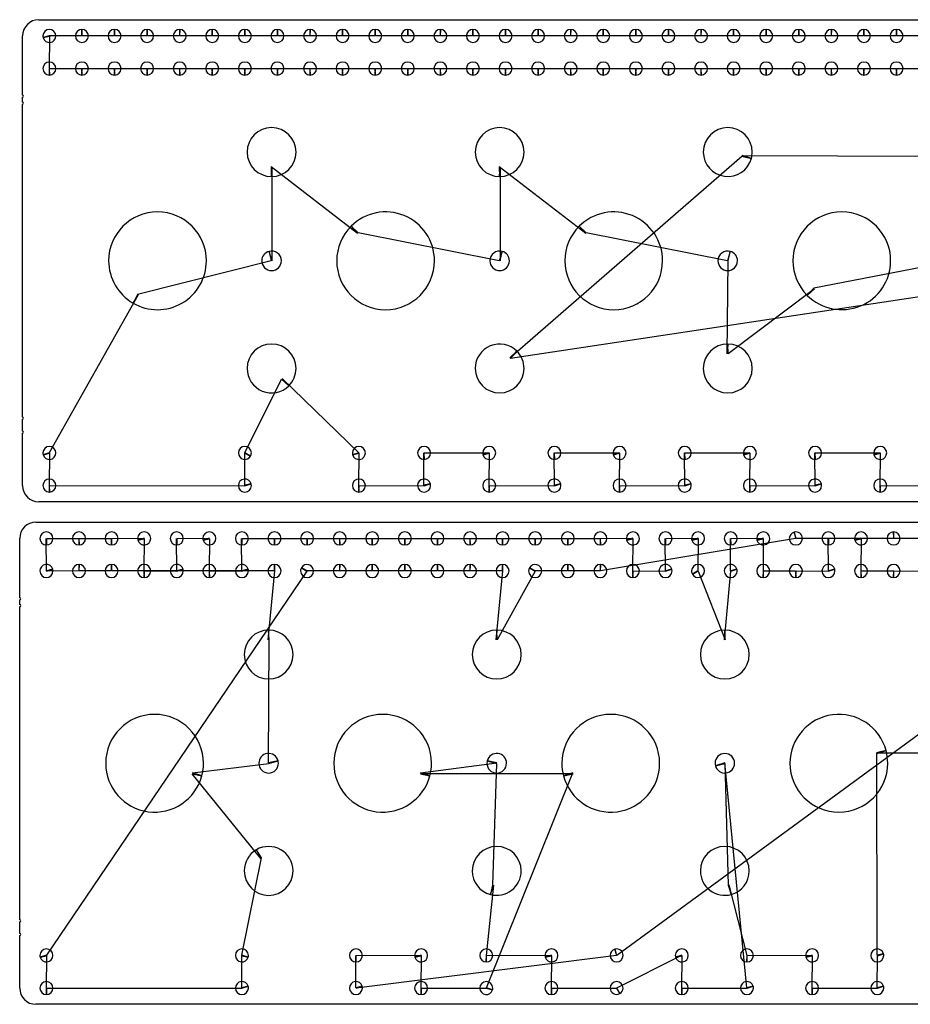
# Model space of a CAD drawing. Header units: inches. Extents: x 1 to 33.5, y 1 to 47.1.
# Tile 2 of 9: x 1 to 14.7, y 8.9 to 24. Entities that reach past the tile are written whole.
import ezdxf

# ---------------------------------------------------------------- set-up
doc = ezdxf.new("R2010")
doc.units = ezdxf.units.IN
doc.layers.get('0').update_dxf_attribs({"linetype": 'CONTINUOUS'})
doc.layers.add('3', color=7, linetype='CONTINUOUS')
doc.layers.add('9', color=7, linetype='CONTINUOUS')

msp = doc.modelspace()

# ---------------------------------------------------------------- linework, layer by layer
at = {"color": 0, "linetype": 'CONTINUOUS'}
for p, q in [((1.488, 23.706), (1.482, 23.211)), ((1.982, 23.711), (1.486, 23.715)), ((2.482, 23.711), (1.991, 23.711)), ((2.982, 23.711), (2.491, 23.711)), ((3.482, 23.711), (2.991, 23.711)), ((3.982, 23.711), (3.491, 23.711)), ((4.482, 23.711), (3.991, 23.711)), ((4.982, 23.711), (4.491, 23.711)), ((5.482, 23.711), (4.991, 23.711)), ((5.982, 23.711), (5.491, 23.711)), ((6.482, 23.711), (5.991, 23.711)), ((6.982, 23.711), (6.491, 23.711)), ((7.482, 23.711), (6.991, 23.711)), ((7.982, 23.711), (7.491, 23.711)), ((8.482, 23.711), (7.991, 23.711)), ((8.982, 23.711), (8.491, 23.711)), ((9.482, 23.711), (8.991, 23.711)), ((9.982, 23.711), (9.491, 23.711)), ((10.482, 23.711), (9.991, 23.711)), ((10.982, 23.711), (10.491, 23.711)), ((11.482, 23.711), (10.991, 23.711)), ((11.982, 23.711), (11.491, 23.711)), ((12.482, 23.711), (11.991, 23.711)), ((12.982, 23.711), (12.491, 23.711)), ((13.482, 23.711), (12.991, 23.711)), ((13.982, 23.711), (13.491, 23.711)), ((14.482, 23.711), (13.991, 23.711)), ((14.982, 23.711), (14.491, 23.711)), ((1.491, 23.211), (1.982, 23.211)), ((1.991, 23.211), (2.482, 23.211)), ((2.491, 23.211), (2.982, 23.211)), ((2.991, 23.211), (3.482, 23.211)), ((3.491, 23.211), (3.982, 23.211)), ((3.991, 23.211), (4.482, 23.211)), ((4.491, 23.211), (4.982, 23.211)), ((4.991, 23.211), (5.482, 23.211)), ((5.491, 23.211), (5.982, 23.211)), ((5.991, 23.211), (6.482, 23.211)), ((6.491, 23.211), (6.982, 23.211)), ((6.991, 23.211), (7.482, 23.211)), ((7.491, 23.211), (7.982, 23.211)), ((7.991, 23.211), (8.482, 23.211)), ((8.491, 23.211), (8.982, 23.211)), ((8.991, 23.211), (9.482, 23.211)), ((9.491, 23.211), (9.982, 23.211)), ((9.991, 23.211), (10.482, 23.211)), ((10.491, 23.211), (10.982, 23.211)), ((10.991, 23.211), (11.482, 23.211)), ((11.491, 23.211), (11.982, 23.211)), ((11.991, 23.211), (12.482, 23.211)), ((12.491, 23.211), (12.982, 23.211)), ((12.991, 23.211), (13.482, 23.211)), ((13.491, 23.211), (13.982, 23.211)), ((13.991, 23.211), (14.482, 23.211)), ((14.491, 23.211), (14.982, 23.211)), ((8.551, 18.773), (12.113, 21.864)), ((29.181, 21.864), (8.561, 18.763)), ((12.116, 21.877), (15.613, 21.864)), ((6.218, 20.681), (4.89, 21.704)), ((4.903, 21.704), (4.903, 20.263)), ((9.718, 20.681), (8.39, 21.704)), ((8.403, 21.704), (8.403, 20.26)), ((8.391, 20.263), (6.227, 20.69)), ((11.891, 20.263), (9.727, 20.69)), ((4.891, 20.26), (2.841, 19.745)), ((11.89, 18.834), (11.903, 20.26)), ((15.391, 20.26), (13.218, 19.841)), ((13.227, 19.832), (11.903, 18.834)), ((2.852, 19.738), (1.486, 17.316)), ((4.489, 17.315), (5.051, 18.445)), ((5.061, 18.454), (6.236, 17.316)), ((1.488, 17.307), (1.482, 16.812)), ((4.486, 16.816), (4.485, 17.308)), ((6.238, 17.307), (6.232, 16.812)), ((7.236, 16.816), (7.232, 17.312)), ((7.241, 17.312), (8.236, 17.316)), ((8.238, 17.307), (8.232, 16.812)), ((9.236, 16.816), (9.232, 17.312)), ((9.241, 17.312), (10.236, 17.316)), ((10.238, 17.307), (10.232, 16.812)), ((11.236, 16.816), (11.232, 17.312)), ((11.241, 17.312), (12.236, 17.316)), ((12.238, 17.307), (12.232, 16.812)), ((13.236, 16.816), (13.232, 17.312)), ((13.241, 17.312), (14.236, 17.316)), ((14.238, 17.307), (14.232, 16.812)), ((1.491, 16.812), (4.488, 16.807)), ((6.241, 16.812), (7.238, 16.807)), ((8.241, 16.812), (9.238, 16.807)), ((10.241, 16.812), (11.238, 16.807)), ((12.241, 16.812), (13.238, 16.807)), ((14.241, 16.812), (15.238, 16.807)), ((1.441, 15.505), (1.438, 16.001)), ((1.446, 16.001), (1.938, 16.001)), ((1.946, 16.001), (2.438, 16.001)), ((2.446, 16.001), (2.941, 16.005)), ((2.943, 15.997), (2.938, 15.501)), ((3.441, 15.505), (3.438, 16.001)), ((3.446, 16.001), (3.941, 16.005)), ((3.943, 15.997), (3.938, 15.501)), ((4.441, 15.505), (4.438, 16.001)), ((4.446, 16.001), (4.938, 16.001)), ((4.946, 16.001), (5.438, 16.001)), ((5.446, 16.001), (5.938, 16.001)), ((5.946, 16.001), (6.438, 16.001)), ((6.446, 16.001), (6.938, 16.001)), ((6.946, 16.001), (7.438, 16.001)), ((7.446, 16.001), (7.938, 16.001)), ((7.946, 16.001), (8.438, 16.001)), ((8.446, 16.001), (8.938, 16.001)), ((8.946, 16.001), (9.438, 16.001)), ((9.446, 16.001), (9.938, 16.001)), ((9.946, 16.001), (10.441, 16.005)), ((12.938, 16), (9.946, 15.501)), ((18.938, 15.999), (10.196, 9.603)), ((10.443, 15.997), (10.438, 15.501)), ((10.941, 15.505), (10.938, 16.001)), ((10.946, 16.001), (11.441, 16.005)), ((11.443, 15.997), (11.44, 15.505)), ((11.941, 15.505), (11.938, 16.001)), ((11.946, 16.001), (12.441, 16.005)), ((12.443, 15.997), (12.438, 15.501)), ((14.438, 16.001), (12.946, 16.002)), ((13.441, 15.505), (13.438, 16.001)), ((13.446, 16.001), (13.941, 16.005)), ((13.943, 15.997), (13.938, 15.501)), ((15.938, 16.001), (14.446, 16.001)), ((5.44, 15.497), (1.441, 9.606)), ((1.938, 15.501), (1.443, 15.497)), ((2.438, 15.501), (1.946, 15.501)), ((4.938, 15.501), (2.446, 15.501)), ((2.946, 15.501), (3.443, 15.497)), ((3.946, 15.501), (4.443, 15.497)), ((4.845, 14.444), (4.946, 15.501)), ((5.938, 15.501), (5.444, 15.505)), ((6.438, 15.501), (5.946, 15.501)), ((6.938, 15.501), (6.446, 15.501)), ((7.438, 15.501), (6.946, 15.501)), ((7.938, 15.501), (7.446, 15.501)), ((8.438, 15.501), (7.946, 15.501)), ((8.345, 14.444), (8.446, 15.501)), ((8.94, 15.497), (8.358, 14.444)), ((9.438, 15.501), (8.944, 15.505)), ((9.938, 15.501), (9.446, 15.501)), ((10.446, 15.501), (10.943, 15.497)), ((11.444, 15.497), (11.858, 14.444)), ((11.845, 14.444), (11.943, 15.497)), ((12.446, 15.501), (12.938, 15.501)), ((12.946, 15.501), (13.443, 15.497)), ((13.946, 15.501), (14.438, 15.501)), ((14.446, 15.501), (14.943, 15.497)), ((4.85, 12.558), (4.858, 14.444)), ((14.18, 12.713), (16.524, 12.713)), ((14.191, 9.606), (14.183, 12.7)), ((3.683, 12.402), (4.854, 12.545)), ((7.183, 12.402), (8.353, 12.558)), ((8.35, 12.545), (8.287, 10.683)), ((12.191, 9.106), (11.85, 12.558)), ((11.853, 12.545), (11.904, 10.68)), ((4.734, 11.091), (3.68, 12.39)), ((9.524, 12.39), (7.18, 12.39)), ((8.193, 9.106), (9.521, 12.402)), ((4.443, 9.606), (4.745, 11.097)), ((8.3, 10.68), (8.188, 9.602)), ((11.916, 10.683), (12.188, 9.602)), ((1.443, 9.598), (1.438, 9.102)), ((4.441, 9.106), (4.441, 9.598)), ((6.191, 9.106), (6.188, 9.602)), ((10.188, 9.601), (6.193, 9.098)), ((6.196, 9.602), (7.191, 9.606)), ((7.193, 9.598), (7.188, 9.102)), ((8.196, 9.602), (9.191, 9.606)), ((9.193, 9.598), (9.188, 9.102)), ((10.196, 9.104), (11.191, 9.606)), ((11.193, 9.598), (11.188, 9.102)), ((12.196, 9.602), (13.191, 9.606)), ((13.193, 9.598), (13.188, 9.102)), ((14.191, 9.106), (14.193, 9.598)), ((1.446, 9.102), (4.443, 9.098)), ((7.196, 9.102), (8.191, 9.098)), ((9.196, 9.102), (10.188, 9.1)), ((11.196, 9.102), (12.193, 9.098)), ((13.196, 9.102), (14.193, 9.098))]:
    msp.add_line(p, q, dxfattribs=at)
at = {"layer": '3', "color": 3, "linetype": 'CONTINUOUS'}
for p, q in [((1.327, 23.961), (33.147, 23.961)), ((1.077, 22.801), (1.077, 23.711)), ((1.077, 22.694), (1.077, 22.771)), ((1.077, 17.859), (1.077, 22.664)), ((1.077, 17.647), (1.077, 17.829)), ((1.077, 16.812), (1.077, 17.617)), ((33.147, 16.562), (1.327, 16.562)), ((1.282, 16.251), (33.102, 16.251)), ((1.032, 15.091), (1.032, 16.001)), ((1.032, 14.984), (1.032, 15.061)), ((1.032, 10.149), (1.032, 14.954)), ((1.032, 9.937), (1.032, 10.119)), ((1.032, 9.102), (1.032, 9.907)), ((33.102, 8.852), (1.282, 8.852))]:
    msp.add_line(p, q, dxfattribs=at)
for centre, radius, start, end in [((1.327, 23.711), 0.25, 90, 180), ((1.487, 23.711), 0.1, 360, 180), ((1.987, 23.711), 0.1, 90, 180), ((1.987, 23.711), 0.1, 360, 90), ((2.487, 23.711), 0.1, 90, 180), ((2.487, 23.711), 0.1, 360, 90), ((2.987, 23.711), 0.1, 90, 180), ((2.987, 23.711), 0.1, 360, 90), ((3.487, 23.711), 0.1, 90, 180), ((3.487, 23.711), 0.1, 360, 90), ((3.987, 23.711), 0.1, 90, 180), ((3.987, 23.711), 0.1, 360, 90), ((4.487, 23.711), 0.1, 90, 180), ((4.487, 23.711), 0.1, 360, 90), ((4.987, 23.711), 0.1, 90, 180), ((4.987, 23.711), 0.1, 360, 90), ((5.487, 23.711), 0.1, 90, 180), ((5.487, 23.711), 0.1, 360, 90), ((5.987, 23.711), 0.1, 90, 180), ((5.987, 23.711), 0.1, 360, 90), ((6.487, 23.711), 0.1, 90, 180), ((6.487, 23.711), 0.1, 360, 90), ((6.987, 23.711), 0.1, 90, 180), ((6.987, 23.711), 0.1, 360, 90), ((7.487, 23.711), 0.1, 90, 180), ((7.487, 23.711), 0.1, 360, 90), ((7.987, 23.711), 0.1, 90, 180), ((7.987, 23.711), 0.1, 360, 90), ((8.487, 23.711), 0.1, 90, 180), ((8.487, 23.711), 0.1, 360, 90), ((8.987, 23.711), 0.1, 90, 180), ((8.987, 23.711), 0.1, 360, 90), ((9.487, 23.711), 0.1, 90, 180), ((9.487, 23.711), 0.1, 360, 90), ((9.987, 23.711), 0.1, 90, 180), ((9.987, 23.711), 0.1, 360, 90), ((10.487, 23.711), 0.1, 90, 180), ((10.487, 23.711), 0.1, 360, 90), ((10.987, 23.711), 0.1, 90, 180), ((10.987, 23.711), 0.1, 360, 90), ((11.487, 23.711), 0.1, 90, 180), ((11.487, 23.711), 0.1, 360, 90), ((11.987, 23.711), 0.1, 90, 180), ((11.987, 23.711), 0.1, 360, 90), ((12.487, 23.711), 0.1, 90, 180), ((12.487, 23.711), 0.1, 360, 90), ((12.987, 23.711), 0.1, 90, 180), ((12.987, 23.711), 0.1, 360, 90), ((13.487, 23.711), 0.1, 90, 180), ((13.487, 23.711), 0.1, 360, 90), ((13.987, 23.711), 0.1, 90, 180), ((13.987, 23.711), 0.1, 360, 90), ((14.487, 23.711), 0.1, 90, 180), ((14.487, 23.711), 0.1, 360, 90), ((1.487, 23.711), 0.1, 180, 195), ((1.487, 23.711), 0.1, 195, 0), ((1.987, 23.711), 0.1, 180, 360), ((2.487, 23.711), 0.1, 180, 360), ((2.987, 23.711), 0.1, 180, 360), ((3.487, 23.711), 0.1, 180, 360), ((3.987, 23.711), 0.1, 180, 360), ((4.487, 23.711), 0.1, 180, 360), ((4.987, 23.711), 0.1, 180, 360), ((5.487, 23.711), 0.1, 180, 360), ((5.987, 23.711), 0.1, 180, 360), ((6.487, 23.711), 0.1, 180, 360), ((6.987, 23.711), 0.1, 180, 360), ((7.487, 23.711), 0.1, 180, 360), ((7.987, 23.711), 0.1, 180, 360), ((8.487, 23.711), 0.1, 180, 360), ((8.987, 23.711), 0.1, 180, 360), ((9.487, 23.711), 0.1, 180, 360), ((9.987, 23.711), 0.1, 180, 360), ((10.487, 23.711), 0.1, 180, 360), ((10.987, 23.711), 0.1, 180, 360), ((11.487, 23.711), 0.1, 180, 360), ((11.987, 23.711), 0.1, 180, 360), ((12.487, 23.711), 0.1, 180, 360), ((12.987, 23.711), 0.1, 180, 360), ((13.487, 23.711), 0.1, 180, 360), ((13.987, 23.711), 0.1, 180, 360), ((14.487, 23.711), 0.1, 180, 360), ((1.487, 23.211), 0.1, 360, 180), ((1.987, 23.211), 0.1, 360, 180), ((2.487, 23.211), 0.1, 360, 180), ((2.987, 23.211), 0.1, 360, 180), ((3.487, 23.211), 0.1, 360, 180), ((3.987, 23.211), 0.1, 360, 180), ((4.487, 23.211), 0.1, 360, 180), ((4.987, 23.211), 0.1, 360, 180), ((5.487, 23.211), 0.1, 360, 180), ((5.987, 23.211), 0.1, 360, 180), ((6.487, 23.211), 0.1, 360, 180), ((6.987, 23.211), 0.1, 360, 180), ((7.487, 23.211), 0.1, 360, 180), ((7.987, 23.211), 0.1, 360, 180), ((8.487, 23.211), 0.1, 360, 180), ((8.987, 23.211), 0.1, 360, 180), ((9.487, 23.211), 0.1, 360, 180), ((9.987, 23.211), 0.1, 360, 180), ((10.487, 23.211), 0.1, 360, 180), ((10.987, 23.211), 0.1, 360, 180), ((11.487, 23.211), 0.1, 360, 180), ((11.987, 23.211), 0.1, 360, 180), ((12.487, 23.211), 0.1, 360, 180), ((12.987, 23.211), 0.1, 360, 180), ((13.487, 23.211), 0.1, 360, 180), ((13.987, 23.211), 0.1, 360, 180), ((14.487, 23.211), 0.1, 360, 180), ((1.487, 23.211), 0.1, 180, 270), ((1.487, 23.211), 0.1, 270, 0), ((1.987, 23.211), 0.1, 180, 270), ((1.987, 23.211), 0.1, 270, 0), ((2.487, 23.211), 0.1, 180, 270), ((2.487, 23.211), 0.1, 270, 0), ((2.987, 23.211), 0.1, 180, 270), ((2.987, 23.211), 0.1, 270, 0), ((3.487, 23.211), 0.1, 180, 270), ((3.487, 23.211), 0.1, 270, 0), ((3.987, 23.211), 0.1, 180, 270), ((3.987, 23.211), 0.1, 270, 0), ((4.487, 23.211), 0.1, 180, 270), ((4.487, 23.211), 0.1, 270, 0), ((4.987, 23.211), 0.1, 180, 270), ((4.987, 23.211), 0.1, 270, 0), ((5.487, 23.211), 0.1, 180, 270), ((5.487, 23.211), 0.1, 270, 0), ((5.987, 23.211), 0.1, 180, 270), ((5.987, 23.211), 0.1, 270, 0), ((6.487, 23.211), 0.1, 180, 270), ((6.487, 23.211), 0.1, 270, 0), ((6.987, 23.211), 0.1, 180, 270), ((6.987, 23.211), 0.1, 270, 0), ((7.487, 23.211), 0.1, 180, 270), ((7.487, 23.211), 0.1, 270, 0), ((7.987, 23.211), 0.1, 180, 270), ((7.987, 23.211), 0.1, 270, 0), ((8.487, 23.211), 0.1, 180, 270), ((8.487, 23.211), 0.1, 270, 0), ((8.987, 23.211), 0.1, 180, 270), ((8.987, 23.211), 0.1, 270, 0), ((9.487, 23.211), 0.1, 180, 270), ((9.487, 23.211), 0.1, 270, 0), ((9.987, 23.211), 0.1, 180, 270), ((9.987, 23.211), 0.1, 270, 0), ((10.487, 23.211), 0.1, 180, 270), ((10.487, 23.211), 0.1, 270, 0), ((10.987, 23.211), 0.1, 180, 270), ((10.987, 23.211), 0.1, 270, 0), ((11.487, 23.211), 0.1, 180, 270), ((11.487, 23.211), 0.1, 270, 0), ((11.987, 23.211), 0.1, 180, 270), ((11.987, 23.211), 0.1, 270, 0), ((12.487, 23.211), 0.1, 180, 270), ((12.487, 23.211), 0.1, 270, 0), ((12.987, 23.211), 0.1, 180, 270), ((12.987, 23.211), 0.1, 270, 0), ((13.487, 23.211), 0.1, 180, 270), ((13.487, 23.211), 0.1, 270, 0), ((13.987, 23.211), 0.1, 180, 270), ((13.987, 23.211), 0.1, 270, 0), ((14.487, 23.211), 0.1, 180, 270), ((14.487, 23.211), 0.1, 270, 0), ((1.077, 22.786), 0.015, 270, 90), ((1.077, 22.679), 0.015, 270, 90), ((4.897, 21.929), 0.375, 360, 180), ((8.397, 21.929), 0.375, 360, 180), ((11.897, 21.929), 0.375, 360, 180), ((4.897, 21.929), 0.375, 180, 270), ((4.897, 21.929), 0.375, 270, 0), ((8.397, 21.929), 0.375, 180, 270), ((8.397, 21.929), 0.375, 270, 0), ((11.897, 21.929), 0.375, 180, 345), ((11.897, 21.929), 0.375, 345, 0), ((3.147, 20.261), 0.75, 360, 180), ((6.647, 20.261), 0.75, 360, 135), ((10.147, 20.261), 0.75, 360, 135), ((13.647, 20.261), 0.75, 360, 180), ((6.647, 20.261), 0.75, 135, 180), ((10.147, 20.261), 0.75, 135, 180), ((4.897, 20.261), 0.15, 105, 180), ((4.897, 20.261), 0.15, 360, 105), ((8.397, 20.261), 0.15, 75, 180), ((8.397, 20.261), 0.15, 360, 75), ((11.897, 20.261), 0.15, 75, 180), ((11.897, 20.261), 0.15, 360, 75), ((3.147, 20.261), 0.75, 180, 240), ((3.147, 20.261), 0.75, 240, 0), ((4.897, 20.261), 0.15, 180, 360), ((6.647, 20.261), 0.75, 180, 360), ((8.397, 20.261), 0.15, 180, 360), ((10.147, 20.261), 0.75, 180, 360), ((11.897, 20.261), 0.15, 180, 360), ((13.647, 20.261), 0.75, 180, 225), ((13.647, 20.261), 0.75, 225, 0), ((4.897, 18.609), 0.375, 360, 180), ((8.397, 18.609), 0.375, 45, 180), ((11.897, 18.609), 0.375, 90, 180), ((11.897, 18.609), 0.375, 360, 90), ((8.397, 18.609), 0.375, 360, 45), ((4.897, 18.609), 0.375, 180, 315), ((4.897, 18.609), 0.375, 315, 0), ((8.397, 18.609), 0.375, 180, 360), ((11.897, 18.609), 0.375, 180, 360), ((1.077, 17.844), 0.015, 270, 90), ((1.077, 17.632), 0.015, 270, 90), ((1.487, 17.312), 0.1, 360, 180), ((4.487, 17.312), 0.1, 360, 180), ((6.237, 17.312), 0.1, 360, 180), ((7.237, 17.312), 0.1, 360, 180), ((8.237, 17.312), 0.1, 360, 180), ((9.237, 17.312), 0.1, 360, 180), ((10.237, 17.312), 0.1, 360, 180), ((11.237, 17.312), 0.1, 360, 180), ((12.237, 17.312), 0.1, 360, 180), ((13.237, 17.312), 0.1, 360, 180), ((14.237, 17.312), 0.1, 360, 180), ((1.487, 17.312), 0.1, 180, 195), ((1.487, 17.312), 0.1, 195, 0), ((4.487, 17.312), 0.1, 180, 330), ((4.487, 17.312), 0.1, 330, 0), ((6.237, 17.312), 0.1, 180, 195), ((6.237, 17.312), 0.1, 195, 0), ((7.237, 17.312), 0.1, 180, 270), ((7.237, 17.312), 0.1, 270, 0), ((8.237, 17.312), 0.1, 180, 195), ((8.237, 17.312), 0.1, 195, 0), ((9.237, 17.312), 0.1, 180, 270), ((9.237, 17.312), 0.1, 270, 0), ((10.237, 17.312), 0.1, 180, 195), ((10.237, 17.312), 0.1, 195, 0), ((11.237, 17.312), 0.1, 180, 270), ((11.237, 17.312), 0.1, 270, 0), ((12.237, 17.312), 0.1, 180, 195), ((12.237, 17.312), 0.1, 195, 0), ((13.237, 17.312), 0.1, 180, 270), ((13.237, 17.312), 0.1, 270, 0), ((14.237, 17.312), 0.1, 180, 195), ((14.237, 17.312), 0.1, 195, 0), ((1.327, 16.812), 0.25, 180, 270), ((1.487, 16.812), 0.1, 360, 180), ((1.487, 16.812), 0.1, 180, 270), ((1.487, 16.812), 0.1, 270, 0), ((4.487, 16.812), 0.1, 15, 180), ((4.487, 16.812), 0.1, 180, 360), ((4.487, 16.812), 0.1, 360, 15), ((6.237, 16.812), 0.1, 360, 180), ((6.237, 16.812), 0.1, 180, 270), ((6.237, 16.812), 0.1, 270, 0), ((7.237, 16.812), 0.1, 15, 180), ((7.237, 16.812), 0.1, 180, 360), ((7.237, 16.812), 0.1, 360, 15), ((8.237, 16.812), 0.1, 360, 180), ((8.237, 16.812), 0.1, 180, 270), ((8.237, 16.812), 0.1, 270, 0), ((9.237, 16.812), 0.1, 15, 180), ((9.237, 16.812), 0.1, 180, 360), ((9.237, 16.812), 0.1, 360, 15), ((10.237, 16.812), 0.1, 360, 180), ((10.237, 16.812), 0.1, 180, 270), ((10.237, 16.812), 0.1, 270, 0), ((11.237, 16.812), 0.1, 15, 180), ((11.237, 16.812), 0.1, 180, 360), ((11.237, 16.812), 0.1, 360, 15), ((12.237, 16.812), 0.1, 360, 180), ((12.237, 16.812), 0.1, 180, 270), ((12.237, 16.812), 0.1, 270, 0), ((13.237, 16.812), 0.1, 15, 180), ((13.237, 16.812), 0.1, 180, 360), ((13.237, 16.812), 0.1, 360, 15), ((14.237, 16.812), 0.1, 360, 180), ((14.237, 16.812), 0.1, 180, 270), ((14.237, 16.812), 0.1, 270, 0), ((1.282, 16.001), 0.25, 90, 180), ((1.442, 16.001), 0.1, 360, 180), ((1.942, 16.001), 0.1, 360, 180), ((2.442, 16.001), 0.1, 360, 180), ((2.942, 16.001), 0.1, 360, 180), ((3.442, 16.001), 0.1, 360, 180), ((3.942, 16.001), 0.1, 360, 180), ((4.442, 16.001), 0.1, 360, 180), ((4.942, 16.001), 0.1, 360, 180), ((5.442, 16.001), 0.1, 360, 180), ((5.942, 16.001), 0.1, 360, 180), ((6.442, 16.001), 0.1, 360, 180), ((6.942, 16.001), 0.1, 360, 180), ((7.442, 16.001), 0.1, 360, 180), ((7.942, 16.001), 0.1, 360, 180), ((8.442, 16.001), 0.1, 360, 180), ((8.942, 16.001), 0.1, 360, 180), ((9.442, 16.001), 0.1, 360, 180), ((9.942, 16.001), 0.1, 360, 180), ((10.442, 16.001), 0.1, 360, 180), ((10.942, 16.001), 0.1, 360, 180), ((11.442, 16.001), 0.1, 360, 180), ((11.942, 16.001), 0.1, 360, 180), ((12.442, 16.001), 0.1, 360, 180), ((12.942, 16.001), 0.1, 105, 180), ((12.942, 16.001), 0.1, 360, 105), ((13.442, 16.001), 0.1, 360, 180), ((13.942, 16.001), 0.1, 360, 180), ((14.442, 16.001), 0.1, 90, 180), ((14.442, 16.001), 0.1, 360, 90), ((1.442, 16.001), 0.1, 180, 270), ((1.442, 16.001), 0.1, 270, 0), ((1.942, 16.001), 0.1, 180, 270), ((1.942, 16.001), 0.1, 270, 0), ((2.442, 16.001), 0.1, 180, 270), ((2.442, 16.001), 0.1, 270, 0), ((2.942, 16.001), 0.1, 180, 195), ((2.942, 16.001), 0.1, 195, 0), ((3.442, 16.001), 0.1, 180, 270), ((3.442, 16.001), 0.1, 270, 0), ((3.942, 16.001), 0.1, 180, 195), ((3.942, 16.001), 0.1, 195, 0), ((4.442, 16.001), 0.1, 180, 270), ((4.442, 16.001), 0.1, 270, 0), ((4.942, 16.001), 0.1, 180, 270), ((4.942, 16.001), 0.1, 270, 0), ((5.442, 16.001), 0.1, 180, 270), ((5.442, 16.001), 0.1, 270, 0), ((5.942, 16.001), 0.1, 180, 270), ((5.942, 16.001), 0.1, 270, 0), ((6.442, 16.001), 0.1, 180, 270), ((6.442, 16.001), 0.1, 270, 0), ((6.942, 16.001), 0.1, 180, 270), ((6.942, 16.001), 0.1, 270, 0), ((7.442, 16.001), 0.1, 180, 270), ((7.442, 16.001), 0.1, 270, 0), ((7.942, 16.001), 0.1, 180, 270), ((7.942, 16.001), 0.1, 270, 0), ((8.442, 16.001), 0.1, 180, 270), ((8.442, 16.001), 0.1, 270, 0), ((8.942, 16.001), 0.1, 180, 270), ((8.942, 16.001), 0.1, 270, 0), ((9.442, 16.001), 0.1, 180, 270), ((9.442, 16.001), 0.1, 270, 0), ((9.942, 16.001), 0.1, 180, 270), ((9.942, 16.001), 0.1, 270, 0), ((10.442, 16.001), 0.1, 180, 195), ((10.442, 16.001), 0.1, 195, 0), ((10.942, 16.001), 0.1, 180, 270), ((10.942, 16.001), 0.1, 270, 0), ((11.442, 16.001), 0.1, 180, 195), ((11.442, 16.001), 0.1, 195, 0), ((11.942, 16.001), 0.1, 180, 270), ((11.942, 16.001), 0.1, 270, 0), ((12.442, 16.001), 0.1, 180, 195), ((12.442, 16.001), 0.1, 195, 0), ((12.942, 16.001), 0.1, 180, 360), ((13.442, 16.001), 0.1, 180, 270), ((13.442, 16.001), 0.1, 270, 0), ((13.942, 16.001), 0.1, 180, 195), ((13.942, 16.001), 0.1, 195, 0), ((14.442, 16.001), 0.1, 180, 360), ((1.442, 15.501), 0.1, 15, 180), ((1.942, 15.501), 0.1, 90, 180), ((1.942, 15.501), 0.1, 360, 90), ((2.442, 15.501), 0.1, 90, 180), ((2.442, 15.501), 0.1, 360, 90), ((2.942, 15.501), 0.1, 360, 180), ((3.442, 15.501), 0.1, 15, 180), ((3.942, 15.501), 0.1, 360, 180), ((4.442, 15.501), 0.1, 15, 180), ((4.942, 15.501), 0.1, 90, 180), ((4.942, 15.501), 0.1, 360, 90), ((5.442, 15.501), 0.1, 360, 150), ((5.942, 15.501), 0.1, 90, 180), ((5.942, 15.501), 0.1, 360, 90), ((6.442, 15.501), 0.1, 90, 180), ((6.442, 15.501), 0.1, 360, 90), ((6.942, 15.501), 0.1, 90, 180), ((6.942, 15.501), 0.1, 360, 90), ((7.442, 15.501), 0.1, 90, 180), ((7.442, 15.501), 0.1, 360, 90), ((7.942, 15.501), 0.1, 90, 180), ((7.942, 15.501), 0.1, 360, 90), ((8.442, 15.501), 0.1, 90, 180), ((8.442, 15.501), 0.1, 360, 90), ((8.942, 15.501), 0.1, 360, 150), ((9.442, 15.501), 0.1, 90, 180), ((9.442, 15.501), 0.1, 360, 90), ((9.942, 15.501), 0.1, 90, 180), ((9.942, 15.501), 0.1, 360, 90), ((10.442, 15.501), 0.1, 360, 180), ((10.942, 15.501), 0.1, 15, 180), ((11.442, 15.501), 0.1, 360, 180), ((11.942, 15.501), 0.1, 15, 180), ((12.442, 15.501), 0.1, 360, 180), ((12.942, 15.501), 0.1, 360, 180), ((13.442, 15.501), 0.1, 15, 180), ((13.942, 15.501), 0.1, 360, 180), ((14.442, 15.501), 0.1, 360, 180), ((1.442, 15.501), 0.1, 180, 360), ((1.442, 15.501), 0.1, 360, 15), ((1.942, 15.501), 0.1, 180, 360), ((2.442, 15.501), 0.1, 180, 360), ((2.942, 15.501), 0.1, 180, 270), ((2.942, 15.501), 0.1, 270, 0), ((3.442, 15.501), 0.1, 180, 360), ((3.442, 15.501), 0.1, 360, 15), ((3.942, 15.501), 0.1, 180, 270), ((3.942, 15.501), 0.1, 270, 0), ((4.442, 15.501), 0.1, 180, 360), ((4.442, 15.501), 0.1, 360, 15), ((4.942, 15.501), 0.1, 180, 360), ((5.442, 15.501), 0.1, 150, 180), ((5.442, 15.501), 0.1, 180, 360), ((5.942, 15.501), 0.1, 180, 360), ((6.442, 15.501), 0.1, 180, 360), ((6.942, 15.501), 0.1, 180, 360), ((7.442, 15.501), 0.1, 180, 360), ((7.942, 15.501), 0.1, 180, 360), ((8.442, 15.501), 0.1, 180, 360), ((8.942, 15.501), 0.1, 150, 180), ((8.942, 15.501), 0.1, 180, 360), ((9.442, 15.501), 0.1, 180, 360), ((9.942, 15.501), 0.1, 180, 360), ((10.442, 15.501), 0.1, 180, 270), ((10.442, 15.501), 0.1, 270, 0), ((10.942, 15.501), 0.1, 180, 360), ((10.942, 15.501), 0.1, 360, 15), ((11.442, 15.501), 0.1, 180, 210), ((11.442, 15.501), 0.1, 210, 0), ((11.942, 15.501), 0.1, 180, 360), ((11.942, 15.501), 0.1, 360, 15), ((12.442, 15.501), 0.1, 180, 270), ((12.442, 15.501), 0.1, 270, 0), ((12.942, 15.501), 0.1, 180, 270), ((12.942, 15.501), 0.1, 270, 0), ((13.442, 15.501), 0.1, 180, 360), ((13.442, 15.501), 0.1, 360, 15), ((13.942, 15.501), 0.1, 180, 270), ((13.942, 15.501), 0.1, 270, 0), ((14.442, 15.501), 0.1, 180, 270), ((14.442, 15.501), 0.1, 270, 0), ((1.032, 15.076), 0.015, 270, 90), ((1.032, 14.969), 0.015, 270, 90), ((4.852, 14.219), 0.375, 90, 180), ((4.852, 14.219), 0.375, 360, 90), ((8.352, 14.219), 0.375, 90, 180), ((8.352, 14.219), 0.375, 360, 90), ((11.852, 14.219), 0.375, 90, 180), ((11.852, 14.219), 0.375, 360, 90), ((4.852, 14.219), 0.375, 180, 360), ((8.352, 14.219), 0.375, 180, 360), ((11.852, 14.219), 0.375, 180, 360), ((3.102, 12.551), 0.75, 360, 180), ((6.602, 12.551), 0.75, 360, 180), ((10.102, 12.551), 0.75, 360, 180), ((13.602, 12.551), 0.75, 15, 180), ((4.852, 12.551), 0.15, 15, 180), ((8.352, 12.551), 0.15, 360, 165), ((11.852, 12.551), 0.15, 360, 180), ((13.602, 12.551), 0.75, 360, 15), ((3.102, 12.551), 0.75, 180, 345), ((3.102, 12.551), 0.75, 345, 0), ((4.852, 12.551), 0.15, 180, 360), ((4.852, 12.551), 0.15, 360, 15), ((6.602, 12.551), 0.75, 180, 345), ((6.602, 12.551), 0.75, 345, 0), ((8.352, 12.551), 0.15, 165, 180), ((8.352, 12.551), 0.15, 180, 360), ((10.102, 12.551), 0.75, 180, 195), ((10.102, 12.551), 0.75, 195, 0), ((11.852, 12.551), 0.15, 180, 195), ((11.852, 12.551), 0.15, 195, 0), ((13.602, 12.551), 0.75, 180, 360), ((4.852, 10.899), 0.375, 120, 180), ((4.852, 10.899), 0.375, 360, 120), ((8.352, 10.899), 0.375, 360, 180), ((11.852, 10.899), 0.375, 360, 180), ((4.852, 10.899), 0.375, 180, 360), ((8.352, 10.899), 0.375, 180, 255), ((8.352, 10.899), 0.375, 255, 0), ((11.852, 10.899), 0.375, 180, 285), ((11.852, 10.899), 0.375, 285, 0), ((1.032, 10.134), 0.015, 270, 90), ((1.032, 9.922), 0.015, 270, 90), ((1.442, 9.602), 0.1, 360, 180), ((4.442, 9.602), 0.1, 360, 180), ((6.192, 9.602), 0.1, 360, 180), ((7.192, 9.602), 0.1, 360, 180), ((8.192, 9.602), 0.1, 360, 180), ((9.192, 9.602), 0.1, 360, 180), ((10.192, 9.602), 0.1, 105, 180), ((10.192, 9.602), 0.1, 360, 105), ((11.192, 9.602), 0.1, 360, 180), ((12.192, 9.602), 0.1, 360, 180), ((13.192, 9.602), 0.1, 360, 180), ((14.192, 9.602), 0.1, 15, 180), ((1.442, 9.602), 0.1, 180, 195), ((1.442, 9.602), 0.1, 195, 0), ((4.442, 9.602), 0.1, 180, 345), ((4.442, 9.602), 0.1, 345, 0), ((6.192, 9.602), 0.1, 180, 270), ((6.192, 9.602), 0.1, 270, 0), ((7.192, 9.602), 0.1, 180, 195), ((7.192, 9.602), 0.1, 195, 0), ((8.192, 9.602), 0.1, 180, 270), ((8.192, 9.602), 0.1, 270, 0), ((9.192, 9.602), 0.1, 180, 195), ((9.192, 9.602), 0.1, 195, 0), ((10.192, 9.602), 0.1, 180, 360), ((11.192, 9.602), 0.1, 180, 195), ((11.192, 9.602), 0.1, 195, 0), ((12.192, 9.602), 0.1, 180, 270), ((12.192, 9.602), 0.1, 270, 0), ((13.192, 9.602), 0.1, 180, 195), ((13.192, 9.602), 0.1, 195, 0), ((14.192, 9.602), 0.1, 180, 360), ((14.192, 9.602), 0.1, 360, 15), ((1.282, 9.102), 0.25, 180, 270), ((1.442, 9.102), 0.1, 360, 180), ((1.442, 9.102), 0.1, 180, 270), ((1.442, 9.102), 0.1, 270, 0), ((4.442, 9.102), 0.1, 15, 180), ((4.442, 9.102), 0.1, 180, 360), ((4.442, 9.102), 0.1, 360, 15), ((6.192, 9.102), 0.1, 15, 180), ((6.192, 9.102), 0.1, 180, 360), ((6.192, 9.102), 0.1, 360, 15), ((7.192, 9.102), 0.1, 360, 180), ((7.192, 9.102), 0.1, 180, 270), ((7.192, 9.102), 0.1, 270, 0), ((8.192, 9.102), 0.1, 360, 180), ((8.192, 9.102), 0.1, 180, 345), ((8.192, 9.102), 0.1, 345, 0), ((9.192, 9.102), 0.1, 360, 180), ((9.192, 9.102), 0.1, 180, 270), ((9.192, 9.102), 0.1, 270, 0), ((10.192, 9.102), 0.1, 360, 180), ((10.192, 9.102), 0.1, 180, 300), ((10.192, 9.102), 0.1, 300, 0), ((11.192, 9.102), 0.1, 360, 180), ((11.192, 9.102), 0.1, 180, 270), ((11.192, 9.102), 0.1, 270, 0), ((12.192, 9.102), 0.1, 15, 180), ((12.192, 9.102), 0.1, 180, 360), ((12.192, 9.102), 0.1, 360, 15), ((13.192, 9.102), 0.1, 360, 180), ((13.192, 9.102), 0.1, 180, 270), ((13.192, 9.102), 0.1, 270, 0), ((14.192, 9.102), 0.1, 15, 180), ((14.192, 9.102), 0.1, 180, 360), ((14.192, 9.102), 0.1, 360, 15)]:
    msp.add_arc(centre, radius, start, end, dxfattribs=at)
at = {"layer": '9', "color": 9, "linetype": 'CONTINUOUS'}
for p, q in [((1.987, 23.811), (1.982, 23.711)), ((1.991, 23.711), (1.987, 23.811)), ((2.487, 23.811), (2.482, 23.711)), ((2.491, 23.711), (2.487, 23.811)), ((2.987, 23.811), (2.982, 23.711)), ((2.991, 23.711), (2.987, 23.811)), ((3.487, 23.811), (3.482, 23.711)), ((3.491, 23.711), (3.487, 23.811)), ((3.987, 23.811), (3.982, 23.711)), ((3.991, 23.711), (3.987, 23.811)), ((4.487, 23.811), (4.482, 23.711)), ((4.491, 23.711), (4.487, 23.811)), ((4.987, 23.811), (4.982, 23.711)), ((4.991, 23.711), (4.987, 23.811)), ((5.487, 23.811), (5.482, 23.711)), ((5.491, 23.711), (5.487, 23.811)), ((5.987, 23.811), (5.982, 23.711)), ((5.991, 23.711), (5.987, 23.811)), ((6.487, 23.811), (6.482, 23.711)), ((6.491, 23.711), (6.487, 23.811)), ((6.987, 23.811), (6.982, 23.711)), ((6.991, 23.711), (6.987, 23.811)), ((7.487, 23.811), (7.482, 23.711)), ((7.491, 23.711), (7.487, 23.811)), ((7.987, 23.811), (7.982, 23.711)), ((7.991, 23.711), (7.987, 23.811)), ((8.487, 23.811), (8.482, 23.711)), ((8.491, 23.711), (8.487, 23.811)), ((8.987, 23.811), (8.982, 23.711)), ((8.991, 23.711), (8.987, 23.811)), ((9.487, 23.811), (9.482, 23.711)), ((9.491, 23.711), (9.487, 23.811)), ((9.987, 23.811), (9.982, 23.711)), ((9.991, 23.711), (9.987, 23.811)), ((10.487, 23.811), (10.482, 23.711)), ((10.491, 23.711), (10.487, 23.811)), ((10.987, 23.811), (10.982, 23.711)), ((10.991, 23.711), (10.987, 23.811)), ((11.487, 23.811), (11.482, 23.711)), ((11.491, 23.711), (11.487, 23.811)), ((11.987, 23.811), (11.982, 23.711)), ((11.991, 23.711), (11.987, 23.811)), ((12.487, 23.811), (12.482, 23.711)), ((12.491, 23.711), (12.487, 23.811)), ((12.987, 23.811), (12.982, 23.711)), ((12.991, 23.711), (12.987, 23.811)), ((13.487, 23.811), (13.482, 23.711)), ((13.491, 23.711), (13.487, 23.811)), ((13.987, 23.811), (13.982, 23.711)), ((13.991, 23.711), (13.987, 23.811)), ((14.487, 23.811), (14.482, 23.711)), ((14.491, 23.711), (14.487, 23.811)), ((1.486, 23.715), (1.39, 23.685)), ((1.39, 23.685), (1.488, 23.706)), ((1.482, 23.211), (1.487, 23.111)), ((1.487, 23.111), (1.491, 23.211)), ((1.982, 23.211), (1.987, 23.111)), ((1.987, 23.111), (1.991, 23.211)), ((2.482, 23.211), (2.487, 23.111)), ((2.487, 23.111), (2.491, 23.211)), ((2.982, 23.211), (2.987, 23.111)), ((2.987, 23.111), (2.991, 23.211)), ((3.482, 23.211), (3.487, 23.111)), ((3.487, 23.111), (3.491, 23.211)), ((3.982, 23.211), (3.987, 23.111)), ((3.987, 23.111), (3.991, 23.211)), ((4.482, 23.211), (4.487, 23.111)), ((4.487, 23.111), (4.491, 23.211)), ((4.982, 23.211), (4.987, 23.111)), ((4.987, 23.111), (4.991, 23.211)), ((5.482, 23.211), (5.487, 23.111)), ((5.487, 23.111), (5.491, 23.211)), ((5.982, 23.211), (5.987, 23.111)), ((5.987, 23.111), (5.991, 23.211)), ((6.482, 23.211), (6.487, 23.111)), ((6.487, 23.111), (6.491, 23.211)), ((6.982, 23.211), (6.987, 23.111)), ((6.987, 23.111), (6.991, 23.211)), ((7.482, 23.211), (7.487, 23.111)), ((7.487, 23.111), (7.491, 23.211)), ((7.982, 23.211), (7.987, 23.111)), ((7.987, 23.111), (7.991, 23.211)), ((8.482, 23.211), (8.487, 23.111)), ((8.487, 23.111), (8.491, 23.211)), ((8.982, 23.211), (8.987, 23.111)), ((8.987, 23.111), (8.991, 23.211)), ((9.482, 23.211), (9.487, 23.111)), ((9.487, 23.111), (9.491, 23.211)), ((9.982, 23.211), (9.987, 23.111)), ((9.987, 23.111), (9.991, 23.211)), ((10.482, 23.211), (10.487, 23.111)), ((10.487, 23.111), (10.491, 23.211)), ((10.982, 23.211), (10.987, 23.111)), ((10.987, 23.111), (10.991, 23.211)), ((11.482, 23.211), (11.487, 23.111)), ((11.487, 23.111), (11.491, 23.211)), ((11.982, 23.211), (11.987, 23.111)), ((11.987, 23.111), (11.991, 23.211)), ((12.482, 23.211), (12.487, 23.111)), ((12.487, 23.111), (12.491, 23.211)), ((12.982, 23.211), (12.987, 23.111)), ((12.987, 23.111), (12.991, 23.211)), ((13.482, 23.211), (13.487, 23.111)), ((13.487, 23.111), (13.491, 23.211)), ((13.982, 23.211), (13.987, 23.111)), ((13.987, 23.111), (13.991, 23.211)), ((14.482, 23.211), (14.487, 23.111)), ((14.487, 23.111), (14.491, 23.211)), ((12.113, 21.864), (12.259, 21.832)), ((12.259, 21.832), (12.116, 21.877)), ((4.89, 21.704), (4.897, 21.554)), ((4.897, 21.554), (4.903, 21.704)), ((8.39, 21.704), (8.397, 21.554)), ((8.397, 21.554), (8.403, 21.704)), ((6.227, 20.69), (6.117, 20.792)), ((6.117, 20.792), (6.218, 20.681)), ((9.727, 20.69), (9.617, 20.792)), ((9.617, 20.792), (9.718, 20.681)), ((4.903, 20.263), (4.858, 20.406)), ((4.858, 20.406), (4.891, 20.26)), ((8.436, 20.406), (8.391, 20.263)), ((8.403, 20.26), (8.436, 20.406)), ((11.936, 20.406), (11.891, 20.263)), ((11.903, 20.26), (11.936, 20.406)), ((13.218, 19.841), (13.117, 19.731)), ((13.117, 19.731), (13.227, 19.832)), ((2.841, 19.745), (2.772, 19.612)), ((2.772, 19.612), (2.852, 19.738)), ((11.897, 18.984), (11.89, 18.834)), ((11.903, 18.834), (11.897, 18.984)), ((8.662, 18.874), (8.551, 18.773)), ((8.561, 18.763), (8.662, 18.874)), ((5.051, 18.445), (5.162, 18.344)), ((5.162, 18.344), (5.061, 18.454)), ((1.486, 17.316), (1.39, 17.286)), ((1.39, 17.286), (1.488, 17.307)), ((4.485, 17.308), (4.573, 17.262)), ((4.573, 17.262), (4.489, 17.315)), ((6.236, 17.316), (6.14, 17.286)), ((6.14, 17.286), (6.238, 17.307)), ((7.232, 17.312), (7.237, 17.212)), ((7.237, 17.212), (7.241, 17.312)), ((8.236, 17.316), (8.14, 17.286)), ((8.14, 17.286), (8.238, 17.307)), ((9.232, 17.312), (9.237, 17.212)), ((9.237, 17.212), (9.241, 17.312)), ((10.236, 17.316), (10.14, 17.286)), ((10.14, 17.286), (10.238, 17.307)), ((11.232, 17.312), (11.237, 17.212)), ((11.237, 17.212), (11.241, 17.312)), ((12.236, 17.316), (12.14, 17.286)), ((12.14, 17.286), (12.238, 17.307)), ((13.232, 17.312), (13.237, 17.212)), ((13.237, 17.212), (13.241, 17.312)), ((14.236, 17.316), (14.14, 17.286)), ((14.14, 17.286), (14.238, 17.307)), ((1.482, 16.812), (1.487, 16.712)), ((1.487, 16.712), (1.491, 16.812)), ((4.583, 16.838), (4.486, 16.816)), ((4.488, 16.807), (4.583, 16.838)), ((6.232, 16.812), (6.237, 16.712)), ((6.237, 16.712), (6.241, 16.812)), ((7.333, 16.838), (7.236, 16.816)), ((7.238, 16.807), (7.333, 16.838)), ((8.232, 16.812), (8.237, 16.712)), ((8.237, 16.712), (8.241, 16.812)), ((9.333, 16.838), (9.236, 16.816)), ((9.238, 16.807), (9.333, 16.838)), ((10.232, 16.812), (10.237, 16.712)), ((10.237, 16.712), (10.241, 16.812)), ((11.333, 16.838), (11.236, 16.816)), ((11.238, 16.807), (11.333, 16.838)), ((12.232, 16.812), (12.237, 16.712)), ((12.237, 16.712), (12.241, 16.812)), ((13.333, 16.838), (13.236, 16.816)), ((13.238, 16.807), (13.333, 16.838)), ((14.232, 16.812), (14.237, 16.712)), ((14.237, 16.712), (14.241, 16.812)), ((12.946, 16.002), (12.916, 16.098)), ((12.916, 16.098), (12.938, 16)), ((14.442, 16.101), (14.438, 16.001)), ((14.446, 16.001), (14.442, 16.101)), ((1.438, 16.001), (1.442, 15.901)), ((1.442, 15.901), (1.446, 16.001)), ((1.938, 16.001), (1.942, 15.901)), ((1.942, 15.901), (1.946, 16.001)), ((2.438, 16.001), (2.442, 15.901)), ((2.442, 15.901), (2.446, 16.001)), ((2.941, 16.005), (2.845, 15.975)), ((2.845, 15.975), (2.943, 15.997)), ((3.438, 16.001), (3.442, 15.901)), ((3.442, 15.901), (3.446, 16.001)), ((3.941, 16.005), (3.845, 15.975)), ((3.845, 15.975), (3.943, 15.997)), ((4.438, 16.001), (4.442, 15.901)), ((4.442, 15.901), (4.446, 16.001)), ((4.938, 16.001), (4.942, 15.901)), ((4.942, 15.901), (4.946, 16.001)), ((5.438, 16.001), (5.442, 15.901)), ((5.442, 15.901), (5.446, 16.001)), ((5.938, 16.001), (5.942, 15.901)), ((5.942, 15.901), (5.946, 16.001)), ((6.438, 16.001), (6.442, 15.901)), ((6.442, 15.901), (6.446, 16.001)), ((6.938, 16.001), (6.942, 15.901)), ((6.942, 15.901), (6.946, 16.001)), ((7.438, 16.001), (7.442, 15.901)), ((7.442, 15.901), (7.446, 16.001)), ((7.938, 16.001), (7.942, 15.901)), ((7.942, 15.901), (7.946, 16.001)), ((8.438, 16.001), (8.442, 15.901)), ((8.442, 15.901), (8.446, 16.001)), ((8.938, 16.001), (8.942, 15.901)), ((8.942, 15.901), (8.946, 16.001)), ((9.438, 16.001), (9.442, 15.901)), ((9.442, 15.901), (9.446, 16.001)), ((9.938, 16.001), (9.942, 15.901)), ((9.942, 15.901), (9.946, 16.001)), ((10.441, 16.005), (10.345, 15.975)), ((10.345, 15.975), (10.443, 15.997)), ((10.938, 16.001), (10.942, 15.901)), ((10.942, 15.901), (10.946, 16.001)), ((11.441, 16.005), (11.345, 15.975)), ((11.345, 15.975), (11.443, 15.997)), ((11.938, 16.001), (11.942, 15.901)), ((11.942, 15.901), (11.946, 16.001)), ((12.441, 16.005), (12.345, 15.975)), ((12.345, 15.975), (12.443, 15.997)), ((13.438, 16.001), (13.442, 15.901)), ((13.442, 15.901), (13.446, 16.001)), ((13.941, 16.005), (13.845, 15.975)), ((13.845, 15.975), (13.943, 15.997)), ((1.942, 15.601), (1.938, 15.501)), ((1.946, 15.501), (1.942, 15.601)), ((2.442, 15.601), (2.438, 15.501)), ((2.446, 15.501), (2.442, 15.601)), ((4.942, 15.601), (4.938, 15.501)), ((4.946, 15.501), (4.942, 15.601)), ((5.942, 15.601), (5.938, 15.501)), ((5.946, 15.501), (5.942, 15.601)), ((6.442, 15.601), (6.438, 15.501)), ((6.446, 15.501), (6.442, 15.601)), ((6.942, 15.601), (6.938, 15.501)), ((6.946, 15.501), (6.942, 15.601)), ((7.442, 15.601), (7.438, 15.501)), ((7.446, 15.501), (7.442, 15.601)), ((7.942, 15.601), (7.938, 15.501)), ((7.946, 15.501), (7.942, 15.601)), ((8.442, 15.601), (8.438, 15.501)), ((8.446, 15.501), (8.442, 15.601)), ((9.442, 15.601), (9.438, 15.501)), ((9.446, 15.501), (9.442, 15.601)), ((9.942, 15.601), (9.938, 15.501)), ((9.946, 15.501), (9.942, 15.601)), ((1.538, 15.527), (1.441, 15.505)), ((1.443, 15.497), (1.538, 15.527)), ((2.938, 15.501), (2.942, 15.401)), ((2.942, 15.401), (2.946, 15.501)), ((3.538, 15.527), (3.441, 15.505)), ((3.443, 15.497), (3.538, 15.527)), ((3.938, 15.501), (3.942, 15.401)), ((3.942, 15.401), (3.946, 15.501)), ((4.538, 15.527), (4.441, 15.505)), ((4.443, 15.497), (4.538, 15.527)), ((5.444, 15.505), (5.355, 15.551)), ((5.355, 15.551), (5.44, 15.497)), ((8.944, 15.505), (8.855, 15.551)), ((8.855, 15.551), (8.94, 15.497)), ((10.438, 15.501), (10.442, 15.401)), ((10.442, 15.401), (10.446, 15.501)), ((11.038, 15.527), (10.941, 15.505)), ((10.943, 15.497), (11.038, 15.527)), ((11.44, 15.505), (11.355, 15.451)), ((11.355, 15.451), (11.444, 15.497)), ((12.038, 15.527), (11.941, 15.505)), ((11.943, 15.497), (12.038, 15.527)), ((12.438, 15.501), (12.442, 15.401)), ((12.442, 15.401), (12.446, 15.501)), ((12.938, 15.501), (12.942, 15.401)), ((12.942, 15.401), (12.946, 15.501)), ((13.538, 15.527), (13.441, 15.505)), ((13.443, 15.497), (13.538, 15.527)), ((13.938, 15.501), (13.942, 15.401)), ((13.942, 15.401), (13.946, 15.501)), ((14.438, 15.501), (14.442, 15.401)), ((14.442, 15.401), (14.446, 15.501)), ((4.852, 14.594), (4.845, 14.444)), ((4.858, 14.444), (4.852, 14.594)), ((8.352, 14.594), (8.345, 14.444)), ((8.358, 14.444), (8.352, 14.594)), ((11.852, 14.594), (11.845, 14.444)), ((11.858, 14.444), (11.852, 14.594)), ((14.326, 12.746), (14.18, 12.713)), ((14.183, 12.7), (14.326, 12.746)), ((4.997, 12.59), (4.85, 12.558)), ((4.854, 12.545), (4.997, 12.59)), ((8.353, 12.558), (8.207, 12.59)), ((8.207, 12.59), (8.35, 12.545)), ((11.85, 12.558), (11.707, 12.513)), ((11.707, 12.513), (11.853, 12.545)), ((3.68, 12.39), (3.826, 12.357)), ((3.826, 12.357), (3.683, 12.402)), ((7.18, 12.39), (7.326, 12.357)), ((7.326, 12.357), (7.183, 12.402)), ((9.521, 12.402), (9.377, 12.357)), ((9.377, 12.357), (9.524, 12.39)), ((4.745, 11.097), (4.664, 11.224)), ((4.664, 11.224), (4.734, 11.091)), ((8.287, 10.683), (8.255, 10.537)), ((8.255, 10.537), (8.3, 10.68)), ((11.904, 10.68), (11.949, 10.537)), ((11.949, 10.537), (11.916, 10.683)), ((10.196, 9.603), (10.166, 9.698)), ((10.166, 9.698), (10.188, 9.601)), ((1.441, 9.606), (1.345, 9.576)), ((1.345, 9.576), (1.443, 9.598)), ((4.441, 9.598), (4.538, 9.576)), ((4.538, 9.576), (4.443, 9.606)), ((6.188, 9.602), (6.192, 9.502)), ((6.192, 9.502), (6.196, 9.602)), ((7.191, 9.606), (7.095, 9.576)), ((7.095, 9.576), (7.193, 9.598)), ((8.188, 9.602), (8.192, 9.502)), ((8.192, 9.502), (8.196, 9.602)), ((9.191, 9.606), (9.095, 9.576)), ((9.095, 9.576), (9.193, 9.598)), ((11.191, 9.606), (11.095, 9.576)), ((11.095, 9.576), (11.193, 9.598)), ((12.188, 9.602), (12.192, 9.502)), ((12.192, 9.502), (12.196, 9.602)), ((13.191, 9.606), (13.095, 9.576)), ((13.095, 9.576), (13.193, 9.598)), ((14.288, 9.628), (14.191, 9.606)), ((14.193, 9.598), (14.288, 9.628)), ((1.438, 9.102), (1.442, 9.002)), ((1.442, 9.002), (1.446, 9.102)), ((4.538, 9.128), (4.441, 9.106)), ((4.443, 9.098), (4.538, 9.128)), ((6.288, 9.128), (6.191, 9.106)), ((6.193, 9.098), (6.288, 9.128)), ((7.188, 9.102), (7.192, 9.002)), ((7.192, 9.002), (7.196, 9.102)), ((8.191, 9.098), (8.288, 9.076)), ((8.288, 9.076), (8.193, 9.106)), ((9.188, 9.102), (9.192, 9.002)), ((9.192, 9.002), (9.196, 9.102)), ((10.188, 9.1), (10.242, 9.015)), ((10.242, 9.015), (10.196, 9.104)), ((11.188, 9.102), (11.192, 9.002)), ((11.192, 9.002), (11.196, 9.102)), ((12.288, 9.128), (12.191, 9.106)), ((12.193, 9.098), (12.288, 9.128)), ((13.188, 9.102), (13.192, 9.002)), ((13.192, 9.002), (13.196, 9.102)), ((14.288, 9.128), (14.191, 9.106)), ((14.193, 9.098), (14.288, 9.128))]:
    msp.add_line(p, q, dxfattribs=at)

doc.saveas('drawing.dxf')
